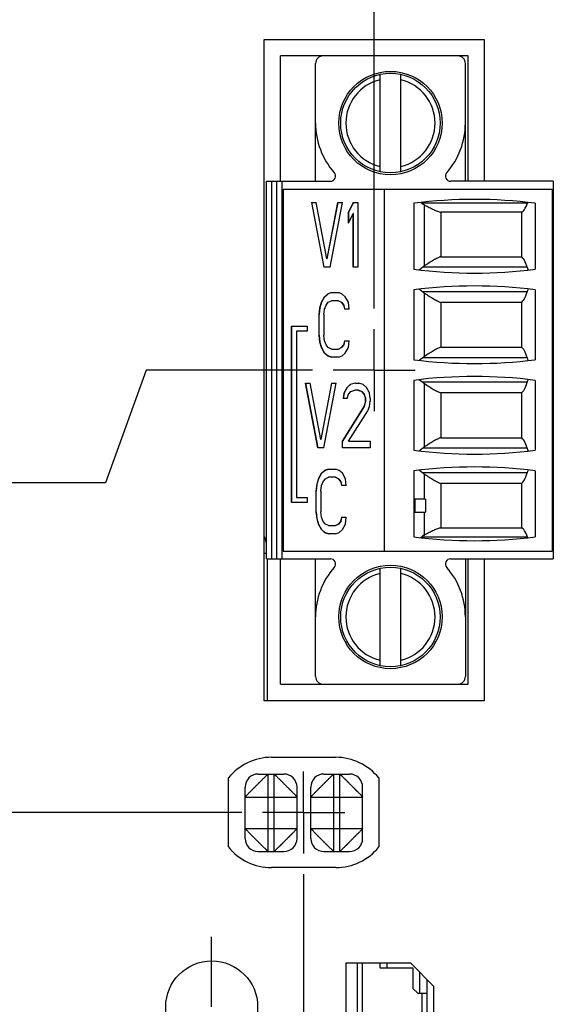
# Model space of a CAD drawing. Header units: inches. Extents: x 0 to 34, y 0 to 22.
# Tile 16 of 29: x 14.4 to 16, y 11.5 to 14.5. Entities that reach past the tile are written whole.
import ezdxf

# ---------------------------------------------------------------- set-up
doc = ezdxf.new("R2010")
doc.units = ezdxf.units.IN
doc.header["$LTSCALE"] = 1.87
doc.header["$MEASUREMENT"] = 0
doc.linetypes.add('CENTER', pattern=[0.6, 0.375, -0.075, 0.075, -0.075])
doc.layers.get('0').update_dxf_attribs({"linetype": 'CONTINUOUS'})
for name, color, linetype in [('02___PRT_ALL_AXES', 7, 'CONTINUOUS'), ('DEFAULT_1', 7, 'CENTER'), ('DIMENSIONS', 7, 'CONTINUOUS')]:
    doc.layers.add(name, color=color, linetype=linetype)
doc.styles.get("Standard").update_dxf_attribs({"font": 'txt', "width": 0.8})
doc.dimstyles.new('DIMSTYLE_3', dxfattribs={"dimtxt": 0.125, "dimasz": 0.18, "dimexe": 0.125, "dimexo": 0.0625, "dimgap": 0.09, "dimtad": 0, "dimtih": 1, "dimtoh": 1, "dimlfac": 0.5, "dimzin": 4, "dimdsep": 46, "dimtxsty": 'STANDARD', "dimblk": '_FILLED', "dimblk1": '_FILLED', "dimblk2": '_FILLED', "dimcen": 0.09, "dimadec": 0, "dimazin": 0, "dimtp": 0.01, "dimtm": 0.01, "dimtfac": 1, "dimtofl": 0, "dimtmove": 0, "dimatfit": 3, "dimldrblk": '_FILLED', "dimfxl": 1, "dimtolj": 1, "dimtzin": 4, "dimarcsym": 0})

# ---------------------------------------------------------------- blocks, each defined once
blk = doc.blocks.new('*D19')
at = {"layer": 'DIMENSIONS', "color": 2, "linetype": 'CONTINUOUS'}
blk.add_line((15.0494, 12.0644), (7.8552, 12.0644), dxfattribs=at)
at = {"layer": 'DIMENSIONS', "color": 2, "linetype": 'CONTINUOUS', "insert": (7.7927, 12.1269), "char_height": 0.125, "width": 1.125, "attachment_point": 3, "line_spacing_factor": 0.9}
blk.add_mtext('2.01{\\Ftxt.shx;\\W1.000000;\\H0.125000; }[51.1]', dxfattribs=at)
blk = doc.blocks.new('_FILLED')
at = {"color": 0, "linetype": 'BYBLOCK'}
blk.add_solid([(0, 0), (-1, 0.174), (-1, -0.174)], dxfattribs=at)
blk = doc.blocks.new('*D25')
at = {"layer": 'DIMENSIONS', "color": 2, "linetype": 'CONTINUOUS'}
for p, q in [((14.7579, 13.4114), (14.6332, 13.068)), ((15.2644, 13.4114), (14.7579, 13.4114)), ((14.6332, 13.068), (7.8552, 13.068))]:
    blk.add_line(p, q, dxfattribs=at)
at = {"layer": 'DIMENSIONS', "color": 2, "linetype": 'CONTINUOUS', "insert": (7.7927, 13.1305), "char_height": 0.125, "width": 1.125, "attachment_point": 3, "line_spacing_factor": 0.9}
blk.add_mtext('2.69{\\Ftxt.shx;\\W1.000000;\\H0.125000; }[68.2]', dxfattribs=at)
blk = doc.blocks.new('*D27')
at = {"layer": 'DIMENSIONS', "color": 2, "linetype": 'CONTINUOUS'}
blk.add_line((15.2371, 11.8767), (15.2371, 7.3519), dxfattribs=at)
at = {"layer": 'DIMENSIONS', "color": 2, "linetype": 'CONTINUOUS', "insert": (15.1746, 7.2894), "char_height": 0.125, "width": 1.125, "attachment_point": 3, "rotation": 90, "line_spacing_factor": 0.9}
blk.add_mtext('3.29{\\Ftxt.shx;\\W1.000000;\\H0.125000; }[83.4]', dxfattribs=at)
blk = doc.blocks.new('*D33')
at = {"layer": 'DIMENSIONS', "color": 2, "linetype": 'CONTINUOUS'}
blk.add_line((15.4521, 13.5991), (15.4521, 15.6649), dxfattribs=at)
at = {"layer": 'DIMENSIONS', "color": 2, "linetype": 'CONTINUOUS', "insert": (15.3896, 15.7274), "char_height": 0.125, "width": 1.125, "attachment_point": 1, "rotation": 90, "line_spacing_factor": 0.9}
blk.add_mtext('3.39{\\Ftxt.shx;\\W1.000000;\\H0.125000; }[86.2]', dxfattribs=at)

msp = doc.modelspace()

# ---------------------------------------------------------------- linework, layer by layer
at = {"color": 3, "linetype": 'CONTINUOUS'}
for p, q in [((15.1171, 12.4044), (15.1171, 14.4184)), ((15.1171, 14.4184), (15.7871, 14.4184)), ((15.7871, 14.4184), (15.7871, 13.9865)), ((15.7871, 12.8369), (15.7871, 12.4044)), ((15.7871, 12.4044), (15.1171, 12.4044))]:
    msp.add_line(p, q, dxfattribs=at)
at = {"color": 7, "linetype": 'CONTINUOUS'}
for p, q in [((15.1671, 13.9865), (15.1671, 14.3684)), ((15.738, 14.3684), (15.1671, 14.3684)), ((15.738, 13.9865), (15.738, 14.3684)), ((15.2734, 13.9865), (15.2734, 14.3448)), ((15.7301, 13.9865), (15.7301, 14.3448)), ((15.4702, 14.0154), (15.4702, 14.312)), ((15.5332, 14.0154), (15.5332, 14.312)), ((15.1238, 12.8369), (15.1238, 13.9865)), ((15.1238, 13.9865), (15.3186, 13.9865)), ((15.1395, 13.9865), (15.1395, 12.8369)), ((15.1553, 12.8369), (15.1553, 13.9865)), ((15.171, 13.9865), (15.171, 12.8369)), ((15.9978, 13.9865), (15.6848, 13.9865)), ((15.9978, 13.9865), (15.9978, 12.8369)), ((15.175, 13.9629), (15.175, 12.8606)), ((15.175, 13.9629), (15.9939, 13.9629)), ((15.4821, 13.9629), (15.4821, 12.8606)), ((15.9939, 13.9629), (15.9939, 12.8606)), ((15.2613, 13.9217), (15.2989, 13.7248)), ((15.2613, 13.9217), (15.2754, 13.9217)), ((15.2994, 13.7248), (15.2617, 13.9217)), ((15.3083, 13.7499), (15.2754, 13.9217)), ((15.3413, 13.9217), (15.3083, 13.7499)), ((15.3088, 13.7499), (15.3417, 13.9217)), ((15.3178, 13.7248), (15.3554, 13.9217)), ((15.3413, 13.9217), (15.3554, 13.9217)), ((15.3884, 13.9217), (15.3742, 13.8923)), ((15.3747, 13.8923), (15.3888, 13.9217)), ((15.3884, 13.9217), (15.4025, 13.9217)), ((15.4025, 13.9217), (15.4025, 13.7248)), ((15.5726, 13.9196), (15.5726, 13.7188)), ((15.9188, 13.9203), (15.5966, 13.9203)), ((15.6051, 13.7286), (15.6051, 13.9147)), ((15.9427, 13.9196), (15.9427, 13.7188)), ((15.3742, 13.8588), (15.3742, 13.8923)), ((15.3747, 13.8923), (15.3742, 13.8923)), ((15.3742, 13.8588), (15.3884, 13.8882)), ((15.3747, 13.8598), (15.3747, 13.8923)), ((15.3884, 13.7248), (15.3884, 13.8882)), ((15.3888, 13.8882), (15.3884, 13.8882)), ((15.3888, 13.7248), (15.3888, 13.8882)), ((15.6551, 13.8924), (15.6551, 13.7569)), ((15.9007, 13.8924), (15.6551, 13.8924)), ((15.9007, 13.8924), (15.9007, 13.7569)), ((15.3088, 13.7499), (15.3083, 13.7499)), ((15.6551, 13.7569), (15.9007, 13.7569)), ((15.3178, 13.7248), (15.2989, 13.7248)), ((15.4025, 13.7248), (15.3884, 13.7248)), ((15.5999, 13.7248), (15.5903, 13.7169)), ((15.918, 13.7248), (15.5999, 13.7248)), ((15.3101, 13.6432), (15.3006, 13.6348)), ((15.3011, 13.6348), (15.3105, 13.6432)), ((15.3218, 13.6474), (15.3101, 13.6432)), ((15.3105, 13.6432), (15.3101, 13.6432)), ((15.3218, 13.6474), (15.343, 13.6474)), ((15.3548, 13.6432), (15.343, 13.6474)), ((15.3642, 13.6348), (15.3548, 13.6432)), ((15.5726, 13.6558), (15.5726, 13.4432)), ((15.5903, 13.6577), (15.5999, 13.6498)), ((15.918, 13.6498), (15.5999, 13.6498)), ((15.6051, 13.453), (15.6051, 13.6461)), ((15.9427, 13.6558), (15.9427, 13.4432)), ((15.2912, 13.6181), (15.2865, 13.6013)), ((15.287, 13.6013), (15.2917, 13.6181)), ((15.3006, 13.6348), (15.2912, 13.6181)), ((15.2917, 13.6181), (15.2912, 13.6181)), ((15.2917, 13.6181), (15.3011, 13.6348)), ((15.3011, 13.6348), (15.3006, 13.6348)), ((15.3054, 13.6097), (15.3124, 13.6181)), ((15.3124, 13.6181), (15.3218, 13.6223)), ((15.3435, 13.6223), (15.3218, 13.6223)), ((15.343, 13.6223), (15.3524, 13.6181)), ((15.3524, 13.6181), (15.3595, 13.6097)), ((15.3529, 13.6181), (15.3524, 13.6181)), ((15.3599, 13.6097), (15.3529, 13.6181)), ((15.3736, 13.6181), (15.3642, 13.6348)), ((15.3759, 13.5971), (15.3736, 13.6181)), ((15.6551, 13.6178), (15.6551, 13.4813)), ((15.9007, 13.6178), (15.6551, 13.6178)), ((15.9007, 13.6178), (15.9007, 13.4813)), ((15.2865, 13.6013), (15.2842, 13.5804)), ((15.2846, 13.5804), (15.287, 13.6013)), ((15.287, 13.6013), (15.2865, 13.6013)), ((15.2983, 13.5804), (15.3006, 13.5971)), ((15.3006, 13.5971), (15.3054, 13.6097)), ((15.3595, 13.6097), (15.3618, 13.5971)), ((15.3599, 13.6097), (15.3595, 13.6097)), ((15.3623, 13.5971), (15.3599, 13.6097)), ((15.3759, 13.5971), (15.3618, 13.5971)), ((15.2842, 13.5176), (15.2842, 13.5804)), ((15.2846, 13.5804), (15.2842, 13.5804)), ((15.2846, 13.5176), (15.2846, 13.5804)), ((15.2983, 13.5804), (15.2983, 13.5176)), ((15.2006, 13.0081), (15.2006, 13.5454)), ((15.2006, 13.5454), (15.2475, 13.5454)), ((15.2011, 13.0081), (15.2011, 13.5454)), ((15.2157, 13.5297), (15.2157, 13.0239)), ((15.2475, 13.5297), (15.2157, 13.5297)), ((15.2475, 13.5454), (15.2475, 13.5297)), ((15.2842, 13.5176), (15.2865, 13.4966)), ((15.2846, 13.5176), (15.2842, 13.5176)), ((15.287, 13.4966), (15.2846, 13.5176)), ((15.2865, 13.4966), (15.2912, 13.4799)), ((15.287, 13.4966), (15.2865, 13.4966)), ((15.2917, 13.4799), (15.287, 13.4966)), ((15.3006, 13.5008), (15.2983, 13.5176)), ((15.3054, 13.4883), (15.3006, 13.5008)), ((15.3618, 13.5008), (15.3595, 13.4883)), ((15.3599, 13.4883), (15.3623, 13.5008)), ((15.3618, 13.5008), (15.3759, 13.5008)), ((15.3736, 13.4799), (15.3759, 13.5008)), ((15.2912, 13.4799), (15.3006, 13.4631)), ((15.2917, 13.4799), (15.2912, 13.4799)), ((15.3011, 13.4631), (15.2917, 13.4799)), ((15.3006, 13.4631), (15.3101, 13.4547)), ((15.3011, 13.4631), (15.3006, 13.4631)), ((15.3105, 13.4547), (15.3011, 13.4631)), ((15.3124, 13.4799), (15.3054, 13.4883)), ((15.3218, 13.4757), (15.3124, 13.4799)), ((15.3218, 13.4757), (15.3435, 13.4757)), ((15.3524, 13.4799), (15.343, 13.4757)), ((15.3435, 13.4757), (15.3529, 13.4799)), ((15.3595, 13.4883), (15.3524, 13.4799)), ((15.3529, 13.4799), (15.3524, 13.4799)), ((15.3529, 13.4799), (15.3599, 13.4883)), ((15.3548, 13.4547), (15.3642, 13.4631)), ((15.3599, 13.4883), (15.3595, 13.4883)), ((15.3642, 13.4631), (15.3736, 13.4799)), ((15.6551, 13.4813), (15.9007, 13.4813)), ((15.3101, 13.4547), (15.3218, 13.4506)), ((15.3105, 13.4547), (15.3101, 13.4547)), ((15.3219, 13.4507), (15.3105, 13.4547)), ((15.343, 13.4506), (15.3218, 13.4506)), ((15.343, 13.4506), (15.3548, 13.4547)), ((15.5999, 13.4492), (15.5903, 13.4413)), ((15.918, 13.4492), (15.5999, 13.4492)), ((15.5726, 13.3802), (15.5726, 13.1676)), ((15.5903, 13.3821), (15.5999, 13.3743)), ((15.918, 13.3743), (15.5999, 13.3743)), ((15.9427, 13.3802), (15.9427, 13.1676)), ((15.2425, 13.3715), (15.2802, 13.1747)), ((15.2425, 13.3715), (15.2567, 13.3715)), ((15.2806, 13.1747), (15.243, 13.3715)), ((15.2896, 13.1998), (15.2567, 13.3715)), ((15.3225, 13.3715), (15.2896, 13.1998)), ((15.2901, 13.1998), (15.323, 13.3715)), ((15.299, 13.1747), (15.3367, 13.3715)), ((15.3225, 13.3715), (15.3367, 13.3715)), ((15.3696, 13.3589), (15.3602, 13.3422)), ((15.3606, 13.3422), (15.3701, 13.3589)), ((15.379, 13.3673), (15.3696, 13.3589)), ((15.3701, 13.3589), (15.3696, 13.3589)), ((15.3701, 13.3589), (15.3795, 13.3673)), ((15.3743, 13.338), (15.3814, 13.3464)), ((15.3955, 13.3715), (15.379, 13.3673)), ((15.3795, 13.3673), (15.379, 13.3673)), ((15.3814, 13.3464), (15.3931, 13.3506)), ((15.403, 13.3506), (15.3931, 13.3506)), ((15.3955, 13.3715), (15.4049, 13.3715)), ((15.4025, 13.3506), (15.4143, 13.3464)), ((15.4148, 13.3464), (15.403, 13.3506)), ((15.419, 13.3673), (15.4049, 13.3715)), ((15.4143, 13.3464), (15.4214, 13.338)), ((15.4148, 13.3464), (15.4143, 13.3464)), ((15.4218, 13.338), (15.4148, 13.3464)), ((15.4284, 13.3589), (15.419, 13.3673)), ((15.4378, 13.3422), (15.4284, 13.3589)), ((15.6051, 13.1774), (15.6051, 13.3705)), ((15.3602, 13.3422), (15.3578, 13.3254)), ((15.3696, 13.3254), (15.3578, 13.3254)), ((15.3583, 13.3254), (15.3606, 13.3422)), ((15.3606, 13.3422), (15.3602, 13.3422)), ((15.3696, 13.3254), (15.3743, 13.338)), ((15.4214, 13.338), (15.4261, 13.3254)), ((15.4218, 13.338), (15.4214, 13.338)), ((15.4261, 13.3171), (15.4214, 13.3003)), ((15.4265, 13.3254), (15.4218, 13.338)), ((15.4218, 13.3003), (15.4265, 13.3171)), ((15.4261, 13.3171), (15.4261, 13.3254)), ((15.4265, 13.3254), (15.4261, 13.3254)), ((15.4265, 13.3171), (15.4261, 13.3171)), ((15.4265, 13.3171), (15.4265, 13.3254)), ((15.4402, 13.3254), (15.4378, 13.3422)), ((15.4378, 13.3003), (15.4402, 13.3171)), ((15.4402, 13.3254), (15.4402, 13.3171)), ((15.6551, 13.3422), (15.6551, 13.2057)), ((15.9007, 13.3422), (15.6551, 13.3422)), ((15.9007, 13.3422), (15.9007, 13.2057)), ((15.4214, 13.3003), (15.3555, 13.1956)), ((15.3559, 13.1956), (15.4218, 13.3003)), ((15.3743, 13.1956), (15.4331, 13.2877)), ((15.4218, 13.3003), (15.4214, 13.3003)), ((15.4331, 13.2877), (15.4378, 13.3003)), ((15.2901, 13.1998), (15.2896, 13.1998)), ((15.3555, 13.1747), (15.3555, 13.1956)), ((15.3559, 13.1956), (15.3555, 13.1956)), ((15.3559, 13.1747), (15.3559, 13.1956)), ((15.3743, 13.1956), (15.4402, 13.1956)), ((15.4402, 13.1956), (15.4402, 13.1747)), ((15.6551, 13.2057), (15.9007, 13.2057)), ((15.299, 13.1747), (15.2802, 13.1747)), ((15.4402, 13.1747), (15.3555, 13.1747)), ((15.5999, 13.1736), (15.5903, 13.1658)), ((15.918, 13.1736), (15.5999, 13.1736)), ((15.3009, 13.1059), (15.2915, 13.0975)), ((15.292, 13.0975), (15.3014, 13.1059)), ((15.3127, 13.1101), (15.3009, 13.1059)), ((15.3014, 13.1059), (15.3009, 13.1059)), ((15.3014, 13.1059), (15.3128, 13.1099)), ((15.3127, 13.1101), (15.3339, 13.1101)), ((15.3457, 13.1059), (15.3339, 13.1101)), ((15.3551, 13.0975), (15.3457, 13.1059)), ((15.5726, 13.1047), (15.5726, 12.9039)), ((15.5903, 13.1065), (15.5999, 13.0987)), ((15.9427, 13.1047), (15.9427, 12.9039)), ((15.2821, 13.0808), (15.2774, 13.064)), ((15.2779, 13.064), (15.2826, 13.0808)), ((15.2915, 13.0975), (15.2821, 13.0808)), ((15.2826, 13.0808), (15.2821, 13.0808)), ((15.2826, 13.0808), (15.292, 13.0975)), ((15.292, 13.0975), (15.2915, 13.0975)), ((15.2962, 13.0724), (15.3033, 13.0808)), ((15.3033, 13.0808), (15.3127, 13.085)), ((15.3344, 13.085), (15.3127, 13.085)), ((15.3339, 13.085), (15.3433, 13.0808)), ((15.3438, 13.0808), (15.3344, 13.085)), ((15.3433, 13.0808), (15.3504, 13.0724)), ((15.3438, 13.0808), (15.3433, 13.0808)), ((15.3508, 13.0724), (15.3438, 13.0808)), ((15.3645, 13.0808), (15.3551, 13.0975)), ((15.3668, 13.0598), (15.3645, 13.0808)), ((15.918, 13.0987), (15.5999, 13.0987)), ((15.6051, 13.018), (15.6051, 13.0949)), ((15.2774, 13.064), (15.2751, 13.0431)), ((15.2751, 12.9802), (15.2751, 13.0431)), ((15.2755, 13.0431), (15.2751, 13.0431)), ((15.2755, 13.0431), (15.2779, 13.064)), ((15.2755, 12.9802), (15.2755, 13.0431)), ((15.2779, 13.064), (15.2774, 13.064)), ((15.2892, 13.0431), (15.2915, 13.0598)), ((15.2892, 13.0431), (15.2892, 12.9802)), ((15.2915, 13.0598), (15.2962, 13.0724)), ((15.3504, 13.0724), (15.3527, 13.0598)), ((15.3508, 13.0724), (15.3504, 13.0724)), ((15.3532, 13.0598), (15.3508, 13.0724)), ((15.3668, 13.0598), (15.3527, 13.0598)), ((15.6551, 13.0666), (15.6551, 12.9311)), ((15.9007, 13.0666), (15.6551, 13.0666)), ((15.9007, 13.0666), (15.9007, 12.9311)), ((15.2157, 13.0239), (15.2475, 13.0239)), ((15.2475, 13.0239), (15.2475, 13.0081)), ((15.5729, 13.018), (15.5729, 12.9787)), ((15.608, 13.018), (15.5729, 13.018)), ((15.5765, 12.9787), (15.5765, 13.018)), ((15.608, 13.018), (15.608, 12.9787)), ((15.2475, 13.0081), (15.2006, 13.0081)), ((15.2751, 12.9802), (15.2774, 12.9593)), ((15.2755, 12.9802), (15.2751, 12.9802)), ((15.2779, 12.9593), (15.2755, 12.9802)), ((15.2774, 12.9593), (15.2821, 12.9426)), ((15.2779, 12.9593), (15.2774, 12.9593)), ((15.2826, 12.9426), (15.2779, 12.9593)), ((15.2915, 12.9635), (15.2892, 12.9802)), ((15.2962, 12.9509), (15.2915, 12.9635)), ((15.3527, 12.9635), (15.3504, 12.9509)), ((15.3508, 12.9509), (15.3532, 12.9635)), ((15.3527, 12.9635), (15.3668, 12.9635)), ((15.3645, 12.9426), (15.3668, 12.9635)), ((15.5729, 12.9787), (15.608, 12.9787)), ((15.6051, 12.9088), (15.6051, 12.9787)), ((15.2821, 12.9426), (15.2915, 12.9258)), ((15.2826, 12.9426), (15.2821, 12.9426)), ((15.292, 12.9258), (15.2826, 12.9426)), ((15.2915, 12.9258), (15.3009, 12.9174)), ((15.292, 12.9258), (15.2915, 12.9258)), ((15.3014, 12.9174), (15.292, 12.9258)), ((15.3033, 12.9426), (15.2962, 12.9509)), ((15.3127, 12.9384), (15.3033, 12.9426)), ((15.3127, 12.9384), (15.3344, 12.9384)), ((15.3433, 12.9426), (15.3339, 12.9384)), ((15.3344, 12.9384), (15.3438, 12.9426)), ((15.3504, 12.9509), (15.3433, 12.9426)), ((15.3438, 12.9426), (15.3433, 12.9426)), ((15.3438, 12.9426), (15.3508, 12.9509)), ((15.3457, 12.9174), (15.3551, 12.9258)), ((15.3508, 12.9509), (15.3504, 12.9509)), ((15.3551, 12.9258), (15.3645, 12.9426)), ((15.6551, 12.9311), (15.9007, 12.9311)), ((15.3009, 12.9174), (15.3127, 12.9132)), ((15.3014, 12.9174), (15.3009, 12.9174)), ((15.3128, 12.9134), (15.3014, 12.9174)), ((15.3339, 12.9132), (15.3127, 12.9132)), ((15.3339, 12.9132), (15.3457, 12.9174)), ((15.9188, 12.9032), (15.5966, 12.9032)), ((15.1238, 12.8529), (15.1171, 12.8529)), ((15.1238, 12.8369), (15.3186, 12.8369)), ((15.1267, 12.4044), (15.1267, 12.8369)), ((15.1671, 12.455), (15.1671, 12.8369)), ((15.175, 12.8606), (15.9939, 12.8606)), ((15.2734, 12.4787), (15.2734, 12.8369)), ((15.6848, 12.8369), (15.9978, 12.8369)), ((15.7301, 12.8369), (15.7301, 12.4787)), ((15.738, 12.455), (15.738, 12.8369)), ((15.4702, 12.5115), (15.4702, 12.808)), ((15.5332, 12.5115), (15.5332, 12.808)), ((15.1671, 12.455), (15.738, 12.455)), ((15.099, 12.1814), (15.177, 12.1814)), ((15.129, 11.9454), (15.129, 12.1814)), ((15.147, 11.9454), (15.147, 12.1814)), ((15.299, 12.1814), (15.377, 12.1814)), ((15.329, 11.9454), (15.329, 12.1814)), ((15.347, 11.9454), (15.347, 12.1814)), ((15.059, 11.9854), (15.059, 12.1414)), ((15.217, 11.9854), (15.217, 12.1414)), ((15.259, 11.9854), (15.259, 12.1414)), ((15.417, 11.9854), (15.417, 12.1414)), ((15.059, 12.1114), (15.217, 12.1114)), ((15.259, 12.1114), (15.417, 12.1114)), ((15.059, 12.0154), (15.217, 12.0154)), ((15.259, 12.0154), (15.417, 12.0154)), ((15.099, 11.9454), (15.177, 11.9454)), ((15.299, 11.9454), (15.377, 11.9454))]:
    msp.add_line(p, q, dxfattribs=at)
at = {"color": 6, "linetype": 'CONTINUOUS'}
for p, q in [((15.401, 9.6164), (15.401, 11.6064)), ((15.4167, 9.6164), (15.4167, 11.6064)), ((15.4692, 11.6064), (15.4692, 11.5917)), ((15.4915, 11.5917), (15.4915, 11.6064)), ((15.4692, 11.5917), (15.5702, 11.5917)), ((15.5702, 11.5917), (15.5702, 11.5287)), ((15.5899, 11.5789), (15.5899, 11.513)), ((15.6136, 9.6675), (15.6136, 11.5553)), ((15.586, 11.513), (15.5702, 11.5287)), ((15.6136, 11.513), (15.586, 11.513)), ((15.5978, 9.702), (15.5978, 11.513))]:
    msp.add_line(p, q, dxfattribs=at)
at = {"color": 7, "linetype": 'CONTINUOUS'}
for centre, radius in [((15.5017, 14.1637), 0.1575), ((15.5017, 14.1637), 0.1516), ((15.5017, 12.6598), 0.1575), ((15.5017, 12.6598), 0.1516)]:
    msp.add_circle(centre, radius, dxfattribs=at)
for centre, radius, start, end in [((15.297, 14.3448), 0.0236, 90, 180), ((15.7065, 14.3448), 0.0236, 0, 90), ((15.5017, 14.1637), 0.1358, 103.408, 256.592), ((15.5017, 14.1637), 0.1358, 283.408, 76.592), ((15.5017, 14.1637), 0.2283, 180, 221.3984), ((15.5017, 14.1637), 0.2283, 318.6016, 360), ((15.3186, 14.0023), 0.0157, 270, 41.3984), ((15.6848, 14.0023), 0.0157, 138.6016, 270), ((15.7577, 12.476), 1.4554, 82.6956, 97.3044), ((15.3152, 13.5789), 0.4425, 50.5036, 50.8432), ((15.7577, 15.1624), 1.4554, 262.6956, 277.3044), ((15.6324, 13.6859), 0.0506, 122.689, 129.8809), ((15.7577, 12.2123), 1.4554, 82.6956, 97.3044), ((15.6321, 13.6883), 0.0502, 230.0845, 237.3452), ((15.7577, 14.8868), 1.4554, 262.6956, 277.3044), ((15.6324, 13.4104), 0.0506, 122.689, 129.8809), ((15.7577, 11.9367), 1.4554, 82.6956, 97.3044), ((15.6321, 13.4127), 0.0502, 230.0845, 237.3452), ((15.7577, 14.6112), 1.4554, 262.6956, 277.3044), ((15.6324, 13.1348), 0.0506, 122.689, 129.8809), ((15.7577, 11.6611), 1.4554, 82.6956, 97.3044), ((15.6321, 13.1371), 0.0502, 230.0845, 237.3452), ((14.9696, 12.853), 0.1572, 14.9902, 19.0218), ((14.9693, 12.853), 0.1574, 11.4461, 14.9848), ((15.7577, 14.3474), 1.4554, 262.6956, 277.3044), ((15.3126, 13.2478), 0.4466, 309.1581, 309.4946), ((15.3186, 12.8212), 0.0157, 318.6016, 90), ((15.6848, 12.8212), 0.0157, 90, 221.3984), ((15.5017, 12.6598), 0.2283, 138.6016, 180), ((15.5017, 12.6598), 0.2283, 0, 41.3984), ((15.5017, 12.6598), 0.1358, 103.408, 256.592), ((15.5017, 12.6598), 0.1358, 283.408, 76.592), ((15.297, 12.4787), 0.0236, 180, 270), ((15.7065, 12.4787), 0.0236, 270, 360), ((15.099, 12.1414), 0.04, 90, 180), ((15.177, 12.1414), 0.04, 0, 90), ((15.299, 12.1414), 0.04, 90, 180), ((15.377, 12.1414), 0.04, 0, 90), ((15.099, 11.9854), 0.04, 180, 270), ((15.177, 11.9854), 0.04, 270, 360), ((15.299, 11.9854), 0.04, 180, 270), ((15.377, 11.9854), 0.04, 270, 360)]:
    msp.add_arc(centre, radius, start, end, dxfattribs=at)
for centre, major_axis, start_param, end_param in [((15.8983, 14.0102), (0, 0.1181), -3.066535, -2.435448), ((15.9297, 13.8724), (0, 0.063), 0.660766, 0.706144), ((15.896, 13.6401), (0, 0.1181), -0.770746, -0.148776), ((15.9297, 13.77), (0, 0.063), -3.912338, -3.696848), ((15.896, 13.7346), (0, 0.1181), -2.992816, -2.370847), ((15.9297, 13.6047), (0, 0.063), 0.555255, 0.770746), ((15.896, 13.3645), (0, 0.1181), -0.770746, -0.148776), ((15.9297, 13.4944), (0, 0.063), -3.912338, -3.696848), ((15.896, 13.459), (0, 0.1181), -2.992816, -2.370847), ((15.9297, 13.3291), (0, 0.063), 0.555255, 0.770746), ((15.896, 13.0889), (0, 0.1181), -0.770746, -0.148776), ((15.9297, 13.2188), (0, 0.063), -3.912338, -3.696848), ((15.9297, 13.0535), (0, 0.063), 0.555255, 0.770746), ((15.896, 13.1834), (0, 0.1181), -2.992816, -2.370847), ((15.8983, 12.8133), (0, 0.1181), -0.706144, -0.075058), ((15.9297, 12.9511), (0, 0.063), -3.847737, -3.802359)]:
    msp.add_ellipse(centre, major_axis=major_axis, ratio=0.266667, start_param=start_param, end_param=end_param, dxfattribs=at)
for points, knots in [([(15.5966, 13.9203), (15.5973, 13.9198), (15.5999, 13.9177), (15.6028, 13.9159), (15.6051, 13.9147)], [0, 0, 0, 0, 0.245799, 1, 1, 1, 1]), ([(15.6051, 13.9147), (15.61, 13.9121), (15.6194, 13.9071), (15.6327, 13.9004), (15.6443, 13.8953), (15.6518, 13.8929), (15.6551, 13.8924)], [0, 0, 0, 0, 0.304581, 0.578581, 0.813199, 1, 1, 1, 1]), ([(15.6551, 13.7569), (15.6517, 13.7558), (15.6442, 13.7524), (15.6325, 13.7459), (15.6192, 13.7377), (15.6099, 13.7317), (15.6051, 13.7286)], [0, 0, 0, 0, 0.188527, 0.424439, 0.697945, 1, 1, 1, 1]), ([(15.6051, 13.6461), (15.6099, 13.6429), (15.6192, 13.637), (15.6325, 13.6288), (15.6442, 13.6222), (15.6517, 13.6189), (15.6551, 13.6178)], [0, 0, 0, 0, 0.302059, 0.575569, 0.811478, 1, 1, 1, 1]), ([(15.6551, 13.4813), (15.6517, 13.4802), (15.6442, 13.4768), (15.6325, 13.4703), (15.6192, 13.4621), (15.6099, 13.4561), (15.6051, 13.453)], [0, 0, 0, 0, 0.188527, 0.424439, 0.697945, 1, 1, 1, 1]), ([(15.6051, 13.3705), (15.6099, 13.3674), (15.6192, 13.3614), (15.6325, 13.3532), (15.6442, 13.3467), (15.6517, 13.3433), (15.6551, 13.3422)], [0, 0, 0, 0, 0.302059, 0.575569, 0.811478, 1, 1, 1, 1]), ([(15.6551, 13.2057), (15.6517, 13.2046), (15.6442, 13.2012), (15.6325, 13.1947), (15.6192, 13.1865), (15.6099, 13.1805), (15.6051, 13.1774)], [0, 0, 0, 0, 0.188527, 0.424439, 0.697945, 1, 1, 1, 1]), ([(15.6051, 13.0949), (15.6099, 13.0918), (15.6192, 13.0858), (15.6325, 13.0776), (15.6442, 13.0711), (15.6517, 13.0677), (15.6551, 13.0666)], [0, 0, 0, 0, 0.302059, 0.575569, 0.811478, 1, 1, 1, 1]), ([(15.6551, 12.9311), (15.6518, 12.9305), (15.6443, 12.9282), (15.6327, 12.9231), (15.6194, 12.9164), (15.61, 12.9114), (15.6051, 12.9088)], [0, 0, 0, 0, 0.186806, 0.421427, 0.695423, 1, 1, 1, 1]), ([(15.6051, 12.9088), (15.6043, 12.9084), (15.6014, 12.9067), (15.5986, 12.9048), (15.5966, 12.9032)], [0, 0, 0, 0, 0.254966, 1, 1, 1, 1]), ([(15.059, 12.1114), (15.059, 12.1114), (15.059, 12.1115), (15.059, 12.1116), (15.0591, 12.1116), (15.0592, 12.1118), (15.0594, 12.112), (15.0597, 12.1123), (15.06, 12.1127), (15.0605, 12.1132), (15.061, 12.1138), (15.0616, 12.1144), (15.0623, 12.1151), (15.0631, 12.1159), (15.0639, 12.1168), (15.0652, 12.118), (15.0669, 12.1198), (15.0692, 12.1222), (15.0716, 12.1248), (15.0738, 12.1271), (15.0757, 12.129), (15.0772, 12.1305), (15.0787, 12.132), (15.0803, 12.1336), (15.0819, 12.1351), (15.0835, 12.1367), (15.0852, 12.1384), (15.0874, 12.1406), (15.0902, 12.1434), (15.0935, 12.1469), (15.0969, 12.1502), (15.0998, 12.153), (15.102, 12.1553), (15.1037, 12.1569), (15.1053, 12.1585), (15.1069, 12.1601), (15.1084, 12.1617), (15.1099, 12.1632), (15.1114, 12.1647), (15.1133, 12.1665), (15.1156, 12.1688), (15.1182, 12.1712), (15.1206, 12.1735), (15.1223, 12.1752), (15.1236, 12.1765), (15.1245, 12.1773), (15.1253, 12.1781), (15.126, 12.1788), (15.1266, 12.1794), (15.1272, 12.1799), (15.1277, 12.1804), (15.1281, 12.1807), (15.1283, 12.1809), (15.1285, 12.1811), (15.1286, 12.1812), (15.1287, 12.1813), (15.1288, 12.1813), (15.1289, 12.1814), (15.1289, 12.1814), (15.1289, 12.1814), (15.129, 12.1814), (15.129, 12.1814), (15.129, 12.1814)], [0, 0, 0, 0, 0.0005, 0.001227, 0.002203, 0.003441, 0.006722, 0.011105, 0.016613, 0.023264, 0.031052, 0.039955, 0.049951, 0.061016, 0.07313, 0.086266, 0.1155, 0.148499, 0.184988, 0.224471, 0.245162, 0.266399, 0.288136, 0.31034, 0.33298, 0.356023, 0.379434, 0.403172, 0.451362, 0.500067, 0.548763, 0.596947, 0.620689, 0.644116, 0.66718, 0.689843, 0.712067, 0.733814, 0.755044, 0.775713, 0.815119, 0.851537, 0.88451, 0.913757, 0.92691, 0.939043, 0.950135, 0.960167, 0.969121, 0.97698, 0.983726, 0.989339, 0.991713, 0.993795, 0.995582, 0.997071, 0.998259, 0.999143, 0.999471, 0.999722, 0.999898, 1, 1, 1, 1]), ([(15.147, 12.1814), (15.147, 12.1814), (15.147, 12.1814), (15.1471, 12.1814), (15.1472, 12.1813), (15.1473, 12.1812), (15.1475, 12.181), (15.1479, 12.1807), (15.1483, 12.1804), (15.1487, 12.1799), (15.1493, 12.1794), (15.1499, 12.1788), (15.1506, 12.1781), (15.1514, 12.1773), (15.1523, 12.1765), (15.1536, 12.1752), (15.1554, 12.1735), (15.1577, 12.1712), (15.1603, 12.1688), (15.1626, 12.1665), (15.1645, 12.1647), (15.166, 12.1632), (15.1675, 12.1617), (15.1691, 12.1601), (15.1707, 12.1585), (15.1723, 12.1569), (15.1739, 12.1552), (15.1761, 12.153), (15.179, 12.1502), (15.1824, 12.1469), (15.1858, 12.1434), (15.1886, 12.1406), (15.1908, 12.1384), (15.1924, 12.1367), (15.194, 12.1351), (15.1956, 12.1335), (15.1972, 12.132), (15.1987, 12.1305), (15.2002, 12.129), (15.2021, 12.1271), (15.2043, 12.1248), (15.2068, 12.1222), (15.209, 12.1198), (15.2108, 12.1181), (15.212, 12.1168), (15.2129, 12.1159), (15.2136, 12.1151), (15.2143, 12.1144), (15.2149, 12.1138), (15.2155, 12.1132), (15.2159, 12.1127), (15.2162, 12.1123), (15.2165, 12.1121), (15.2166, 12.1119), (15.2167, 12.1118), (15.2168, 12.1117), (15.2169, 12.1116), (15.2169, 12.1115), (15.2169, 12.1115), (15.217, 12.1115), (15.217, 12.1114), (15.217, 12.1114), (15.217, 12.1114)], [0, 0, 0, 0, 0.0005, 0.001227, 0.002203, 0.003441, 0.006722, 0.011105, 0.016613, 0.023264, 0.031052, 0.039955, 0.049951, 0.061016, 0.07313, 0.086266, 0.1155, 0.148499, 0.184988, 0.224471, 0.245162, 0.266399, 0.288136, 0.31034, 0.33298, 0.356023, 0.379434, 0.403172, 0.451362, 0.500067, 0.548763, 0.596947, 0.620689, 0.644116, 0.66718, 0.689843, 0.712067, 0.733814, 0.755044, 0.775713, 0.815119, 0.851537, 0.88451, 0.913757, 0.92691, 0.939043, 0.950135, 0.960167, 0.969121, 0.97698, 0.983726, 0.989339, 0.991713, 0.993795, 0.995582, 0.997071, 0.998259, 0.999143, 0.999471, 0.999722, 0.999898, 1, 1, 1, 1]), ([(15.259, 12.1114), (15.259, 12.1114), (15.259, 12.1115), (15.259, 12.1116), (15.2591, 12.1116), (15.2592, 12.1118), (15.2594, 12.112), (15.2597, 12.1123), (15.26, 12.1127), (15.2605, 12.1132), (15.261, 12.1138), (15.2616, 12.1144), (15.2623, 12.1151), (15.2631, 12.1159), (15.2639, 12.1168), (15.2652, 12.118), (15.2669, 12.1198), (15.2692, 12.1222), (15.2716, 12.1248), (15.2738, 12.1271), (15.2757, 12.129), (15.2772, 12.1305), (15.2787, 12.132), (15.2803, 12.1336), (15.2819, 12.1351), (15.2835, 12.1367), (15.2852, 12.1384), (15.2874, 12.1406), (15.2902, 12.1434), (15.2935, 12.1469), (15.2969, 12.1502), (15.2998, 12.153), (15.302, 12.1553), (15.3037, 12.1569), (15.3053, 12.1585), (15.3069, 12.1601), (15.3084, 12.1617), (15.3099, 12.1632), (15.3114, 12.1647), (15.3133, 12.1665), (15.3156, 12.1688), (15.3182, 12.1712), (15.3206, 12.1735), (15.3223, 12.1752), (15.3236, 12.1765), (15.3245, 12.1773), (15.3253, 12.1781), (15.326, 12.1788), (15.3266, 12.1794), (15.3272, 12.1799), (15.3277, 12.1804), (15.3281, 12.1807), (15.3283, 12.1809), (15.3285, 12.1811), (15.3286, 12.1812), (15.3287, 12.1813), (15.3288, 12.1813), (15.3289, 12.1814), (15.3289, 12.1814), (15.3289, 12.1814), (15.329, 12.1814), (15.329, 12.1814), (15.329, 12.1814)], [0, 0, 0, 0, 0.0005, 0.001227, 0.002203, 0.003441, 0.006722, 0.011105, 0.016613, 0.023264, 0.031052, 0.039955, 0.049951, 0.061016, 0.07313, 0.086266, 0.1155, 0.148499, 0.184988, 0.224471, 0.245162, 0.266399, 0.288136, 0.31034, 0.33298, 0.356023, 0.379434, 0.403172, 0.451362, 0.500067, 0.548763, 0.596947, 0.620689, 0.644116, 0.66718, 0.689843, 0.712067, 0.733814, 0.755044, 0.775713, 0.815119, 0.851537, 0.88451, 0.913757, 0.92691, 0.939043, 0.950135, 0.960167, 0.969121, 0.97698, 0.983726, 0.989339, 0.991713, 0.993795, 0.995582, 0.997071, 0.998259, 0.999143, 0.999471, 0.999722, 0.999898, 1, 1, 1, 1]), ([(15.347, 12.1814), (15.347, 12.1814), (15.347, 12.1814), (15.347, 12.1814), (15.347, 12.1814), (15.3471, 12.1814), (15.3471, 12.1813), (15.3472, 12.1813), (15.3473, 12.1812), (15.3475, 12.1811), (15.3476, 12.1809), (15.3479, 12.1807), (15.3482, 12.1804), (15.3487, 12.1799), (15.3493, 12.1794), (15.3499, 12.1788), (15.3507, 12.1781), (15.3514, 12.1773), (15.3523, 12.1765), (15.3536, 12.1752), (15.3554, 12.1735), (15.3577, 12.1712), (15.3603, 12.1688), (15.3626, 12.1665), (15.3645, 12.1647), (15.366, 12.1632), (15.3675, 12.1617), (15.3691, 12.1601), (15.3707, 12.1585), (15.3723, 12.1569), (15.3739, 12.1553), (15.3761, 12.153), (15.379, 12.1502), (15.3824, 12.1469), (15.3858, 12.1434), (15.3886, 12.1406), (15.3908, 12.1384), (15.3924, 12.1367), (15.394, 12.1351), (15.3956, 12.1336), (15.3972, 12.132), (15.3987, 12.1305), (15.4002, 12.129), (15.4021, 12.1271), (15.4043, 12.1248), (15.4068, 12.1222), (15.409, 12.1198), (15.4108, 12.118), (15.412, 12.1168), (15.4129, 12.1159), (15.4136, 12.1151), (15.4143, 12.1144), (15.4149, 12.1138), (15.4155, 12.1132), (15.4159, 12.1127), (15.4163, 12.1123), (15.4166, 12.112), (15.4168, 12.1118), (15.4169, 12.1116), (15.4169, 12.1116), (15.417, 12.1115), (15.417, 12.1114), (15.417, 12.1114)], [0, 0, 0, 0, 0.000102, 0.000278, 0.000529, 0.000857, 0.001741, 0.002929, 0.004418, 0.006205, 0.008287, 0.010661, 0.016274, 0.02302, 0.030879, 0.039833, 0.049865, 0.060957, 0.07309, 0.086243, 0.11549, 0.148463, 0.184881, 0.224287, 0.244956, 0.266186, 0.287933, 0.310157, 0.33282, 0.355884, 0.379311, 0.403053, 0.451237, 0.499933, 0.548638, 0.596828, 0.620566, 0.643977, 0.66702, 0.68966, 0.711864, 0.733601, 0.754838, 0.775529, 0.815012, 0.851501, 0.8845, 0.913734, 0.92687, 0.938984, 0.950049, 0.960045, 0.968948, 0.976736, 0.983387, 0.988895, 0.993278, 0.996559, 0.997797, 0.998773, 0.9995, 1, 1, 1, 1]), ([(15.129, 11.9454), (15.1289, 11.9454), (15.1289, 11.9454), (15.1288, 11.9455), (15.1288, 11.9455), (15.1286, 11.9456), (15.1284, 11.9458), (15.1281, 11.9461), (15.1277, 11.9465), (15.1272, 11.9469), (15.1266, 11.9475), (15.126, 11.9481), (15.1253, 11.9488), (15.1245, 11.9495), (15.1236, 11.9504), (15.1223, 11.9516), (15.1206, 11.9534), (15.1182, 11.9556), (15.1156, 11.9581), (15.1133, 11.9603), (15.1114, 11.9622), (15.1099, 11.9637), (15.1084, 11.9652), (15.1068, 11.9668), (15.1053, 11.9684), (15.1037, 11.97), (15.102, 11.9716), (15.0998, 11.9738), (15.097, 11.9766), (15.0935, 11.98), (15.0902, 11.9834), (15.0874, 11.9863), (15.0851, 11.9885), (15.0835, 11.9901), (15.0819, 11.9917), (15.0803, 11.9933), (15.0787, 11.9949), (15.0772, 11.9964), (15.0757, 11.9979), (15.0739, 11.9998), (15.0716, 12.0021), (15.0692, 12.0047), (15.0669, 12.007), (15.0652, 12.0088), (15.0639, 12.0101), (15.0631, 12.011), (15.0623, 12.0117), (15.0616, 12.0125), (15.061, 12.0131), (15.0605, 12.0137), (15.06, 12.0142), (15.0597, 12.0145), (15.0595, 12.0148), (15.0593, 12.0149), (15.0592, 12.0151), (15.0591, 12.0152), (15.0591, 12.0153), (15.059, 12.0153), (15.059, 12.0154), (15.059, 12.0154), (15.059, 12.0154), (15.059, 12.0154), (15.059, 12.0154)], [0, 0, 0, 0, 0.0005, 0.001227, 0.002203, 0.003441, 0.006722, 0.011105, 0.016613, 0.023264, 0.031052, 0.039955, 0.049951, 0.061016, 0.07313, 0.086266, 0.1155, 0.148499, 0.184988, 0.224471, 0.245162, 0.266399, 0.288136, 0.31034, 0.33298, 0.356023, 0.379434, 0.403172, 0.451362, 0.500067, 0.548763, 0.596947, 0.620689, 0.644116, 0.66718, 0.689843, 0.712067, 0.733814, 0.755044, 0.775713, 0.815119, 0.851537, 0.88451, 0.913757, 0.92691, 0.939043, 0.950135, 0.960167, 0.969121, 0.97698, 0.983726, 0.989339, 0.991713, 0.993795, 0.995582, 0.997071, 0.998259, 0.999143, 0.999471, 0.999722, 0.999898, 1, 1, 1, 1]), ([(15.217, 12.0154), (15.217, 12.0154), (15.217, 12.0154), (15.217, 12.0154), (15.2169, 12.0154), (15.2169, 12.0153), (15.2169, 12.0153), (15.2168, 12.0152), (15.2167, 12.0151), (15.2166, 12.0149), (15.2165, 12.0148), (15.2162, 12.0145), (15.2159, 12.0142), (15.2155, 12.0137), (15.2149, 12.0131), (15.2143, 12.0125), (15.2136, 12.0117), (15.2129, 12.011), (15.212, 12.0101), (15.2108, 12.0088), (15.209, 12.007), (15.2068, 12.0047), (15.2043, 12.0021), (15.2021, 11.9998), (15.2002, 11.9979), (15.1987, 11.9964), (15.1972, 11.9949), (15.1956, 11.9933), (15.194, 11.9917), (15.1924, 11.9901), (15.1908, 11.9885), (15.1886, 11.9863), (15.1858, 11.9834), (15.1824, 11.98), (15.179, 11.9766), (15.1761, 11.9738), (15.1739, 11.9716), (15.1723, 11.97), (15.1707, 11.9684), (15.1691, 11.9668), (15.1675, 11.9652), (15.166, 11.9637), (15.1645, 11.9622), (15.1626, 11.9603), (15.1603, 11.9581), (15.1577, 11.9556), (15.1554, 11.9534), (15.1536, 11.9516), (15.1523, 11.9504), (15.1514, 11.9495), (15.1506, 11.9488), (15.1499, 11.9481), (15.1493, 11.9475), (15.1487, 11.9469), (15.1483, 11.9465), (15.1479, 11.9461), (15.1475, 11.9458), (15.1473, 11.9456), (15.1472, 11.9455), (15.1471, 11.9455), (15.147, 11.9454), (15.147, 11.9454), (15.147, 11.9454)], [0, 0, 0, 0, 0.000102, 0.000278, 0.000529, 0.000857, 0.001741, 0.002929, 0.004418, 0.006205, 0.008287, 0.010661, 0.016274, 0.02302, 0.030879, 0.039833, 0.049865, 0.060957, 0.07309, 0.086243, 0.11549, 0.148463, 0.184881, 0.224287, 0.244956, 0.266186, 0.287933, 0.310157, 0.33282, 0.355884, 0.379311, 0.403053, 0.451237, 0.499933, 0.548638, 0.596828, 0.620566, 0.643977, 0.66702, 0.68966, 0.711864, 0.733601, 0.754838, 0.775529, 0.815012, 0.851501, 0.8845, 0.913734, 0.92687, 0.938984, 0.950049, 0.960045, 0.968948, 0.976736, 0.983387, 0.988895, 0.993278, 0.996559, 0.997797, 0.998773, 0.9995, 1, 1, 1, 1]), ([(15.329, 11.9454), (15.3289, 11.9454), (15.3289, 11.9454), (15.3288, 11.9455), (15.3288, 11.9455), (15.3286, 11.9456), (15.3284, 11.9458), (15.3281, 11.9461), (15.3277, 11.9465), (15.3272, 11.9469), (15.3266, 11.9475), (15.326, 11.9481), (15.3253, 11.9488), (15.3245, 11.9495), (15.3236, 11.9504), (15.3223, 11.9516), (15.3206, 11.9534), (15.3182, 11.9556), (15.3156, 11.9581), (15.3133, 11.9603), (15.3114, 11.9622), (15.3099, 11.9637), (15.3084, 11.9652), (15.3068, 11.9668), (15.3053, 11.9684), (15.3037, 11.97), (15.302, 11.9716), (15.2998, 11.9738), (15.297, 11.9766), (15.2935, 11.98), (15.2902, 11.9834), (15.2874, 11.9863), (15.2851, 11.9885), (15.2835, 11.9901), (15.2819, 11.9917), (15.2803, 11.9933), (15.2787, 11.9949), (15.2772, 11.9964), (15.2757, 11.9979), (15.2739, 11.9998), (15.2716, 12.0021), (15.2692, 12.0047), (15.2669, 12.007), (15.2652, 12.0088), (15.2639, 12.0101), (15.2631, 12.011), (15.2623, 12.0117), (15.2616, 12.0125), (15.261, 12.0131), (15.2605, 12.0137), (15.26, 12.0142), (15.2597, 12.0145), (15.2595, 12.0148), (15.2593, 12.0149), (15.2592, 12.0151), (15.2591, 12.0152), (15.2591, 12.0153), (15.259, 12.0153), (15.259, 12.0154), (15.259, 12.0154), (15.259, 12.0154), (15.259, 12.0154), (15.259, 12.0154)], [0, 0, 0, 0, 0.0005, 0.001227, 0.002203, 0.003441, 0.006722, 0.011105, 0.016613, 0.023264, 0.031052, 0.039955, 0.049951, 0.061016, 0.07313, 0.086266, 0.1155, 0.148499, 0.184988, 0.224471, 0.245162, 0.266399, 0.288136, 0.31034, 0.33298, 0.356023, 0.379434, 0.403172, 0.451362, 0.500067, 0.548763, 0.596947, 0.620689, 0.644116, 0.66718, 0.689843, 0.712067, 0.733814, 0.755044, 0.775713, 0.815119, 0.851537, 0.88451, 0.913757, 0.92691, 0.939043, 0.950135, 0.960167, 0.969121, 0.97698, 0.983726, 0.989339, 0.991713, 0.993795, 0.995582, 0.997071, 0.998259, 0.999143, 0.999471, 0.999722, 0.999898, 1, 1, 1, 1]), ([(15.417, 12.0154), (15.417, 12.0154), (15.417, 12.0154), (15.4169, 12.0153), (15.4169, 12.0152), (15.4168, 12.0151), (15.4166, 12.0149), (15.4163, 12.0145), (15.4159, 12.0141), (15.4155, 12.0137), (15.4149, 12.0131), (15.4143, 12.0125), (15.4136, 12.0117), (15.4129, 12.011), (15.412, 12.0101), (15.4108, 12.0088), (15.409, 12.007), (15.4068, 12.0047), (15.4043, 12.0021), (15.4021, 11.9998), (15.4002, 11.9979), (15.3987, 11.9964), (15.3972, 11.9949), (15.3956, 11.9933), (15.394, 11.9917), (15.3924, 11.9901), (15.3908, 11.9885), (15.3886, 11.9863), (15.3858, 11.9834), (15.3824, 11.98), (15.379, 11.9766), (15.3761, 11.9738), (15.3739, 11.9716), (15.3723, 11.97), (15.3707, 11.9684), (15.3691, 11.9668), (15.3675, 11.9652), (15.366, 11.9637), (15.3645, 11.9622), (15.3626, 11.9603), (15.3603, 11.9581), (15.3577, 11.9556), (15.3554, 11.9534), (15.3536, 11.9516), (15.3523, 11.9504), (15.3514, 11.9495), (15.3507, 11.9488), (15.3499, 11.9481), (15.3493, 11.9475), (15.3487, 11.9469), (15.3482, 11.9465), (15.3479, 11.9462), (15.3476, 11.9459), (15.3475, 11.9458), (15.3473, 11.9457), (15.3472, 11.9456), (15.3471, 11.9455), (15.3471, 11.9455), (15.347, 11.9455), (15.347, 11.9454), (15.347, 11.9454), (15.347, 11.9454), (15.347, 11.9454)], [0, 0, 0, 0, 0.0005, 0.001227, 0.002203, 0.003441, 0.006722, 0.011105, 0.016613, 0.023264, 0.031052, 0.039955, 0.049951, 0.061016, 0.07313, 0.086266, 0.1155, 0.148499, 0.184988, 0.224471, 0.245162, 0.266399, 0.288136, 0.31034, 0.33298, 0.356023, 0.379434, 0.403172, 0.451362, 0.500067, 0.548763, 0.596947, 0.620689, 0.644116, 0.66718, 0.689843, 0.712067, 0.733814, 0.755044, 0.775713, 0.815119, 0.851537, 0.88451, 0.913757, 0.92691, 0.939043, 0.950135, 0.960167, 0.969121, 0.97698, 0.983726, 0.989339, 0.991713, 0.993795, 0.995582, 0.997071, 0.998259, 0.999143, 0.999471, 0.999722, 0.999898, 1, 1, 1, 1])]:
    msp.add_open_spline(points, degree=3, knots=knots, dxfattribs=at)
at = {"layer": '02___PRT_ALL_AXES', "color": 3, "linetype": 'CONTINUOUS'}
for p, q in [((15.1393, 12.2324), (15.335, 12.2324)), ((15.0081, 11.9594), (15.0081, 12.1694)), ((15.4661, 12.1694), (15.4661, 11.9594)), ((15.335, 11.8964), (15.1393, 11.8964)), ((15.3671, 9.6164), (15.3671, 11.6064)), ((15.3671, 11.6064), (15.5624, 11.6064)), ((15.5624, 11.6064), (15.6331, 11.5357)), ((15.6331, 11.5357), (15.6331, 9.6871))]:
    msp.add_line(p, q, dxfattribs=at)
at = {"layer": '02___PRT_ALL_AXES', "color": 7, "linetype": 'CENTER'}
for p, q in [((15.2371, 12.0644), (15.2371, 12.1896)), ((15.2371, 12.0644), (15.1119, 12.0644)), ((15.2371, 12.0644), (15.2371, 11.9392)), ((15.2371, 12.0644), (15.3623, 12.0644)), ((14.9569, 11.4721), (14.9569, 11.6861))]:
    msp.add_line(p, q, dxfattribs=at)
at = {"layer": '02___PRT_ALL_AXES', "color": 3, "linetype": 'CONTINUOUS'}
msp.add_circle((14.9571, 11.4724), 0.14, dxfattribs=at)
for centre, start, end in [((15.1393, 12.0644), 90, 141.3178), ((15.335, 12.0644), 38.6822, 90), ((15.1393, 12.0644), 218.6822, 270), ((15.335, 12.0644), 270, 321.3178)]:
    msp.add_arc(centre, 0.168, start, end, dxfattribs=at)
at = {"layer": 'DEFAULT_1', "color": 7, "linetype": 'CENTER'}
for q in [(15.4521, 13.5366), (15.3269, 13.4114), (15.4521, 13.2862), (15.5773, 13.4114)]:
    msp.add_line((15.4521, 13.4114), q, dxfattribs=at)

# ---------------------------------------------------------------- dimensions: what is measured, and where the dimension line sits
at = {"layer": 'DIMENSIONS', "color": 2, "linetype": 'CONTINUOUS'}
for feature_location, offset, dtype, origin, picture, middle in [((15.4521, 13.5991), (0, 2.0658), 1, (8.6667, 13.5366), '*D33', (15.4521, 16.2899)), ((15.2644, 13.4114), (-7.4093, -0.3434), 0, (15.3269, 8.0401), '*D25', (7.2302, 13.068)), ((15.0494, 12.0644), (-7.1943, 0), 0, (15.1119, 8.0401), '*D19', (7.2302, 12.0644)), ((15.2371, 11.8767), (0, -4.5248), 1, (8.6667, 11.9392), '*D27', (15.2371, 6.7269))]:
    dim = msp.add_ordinate_dim(feature_location=feature_location, offset=offset, dtype=dtype, origin=origin, dimstyle='DIMSTYLE_3', override={"dimtad": 1, "dimtih": 0, "dimtoh": 0}, dxfattribs=at)
    dim.commit()
    dim.dimension.update_dxf_attribs({"geometry": picture, "text_midpoint": middle})

doc.saveas('drawing.dxf')
